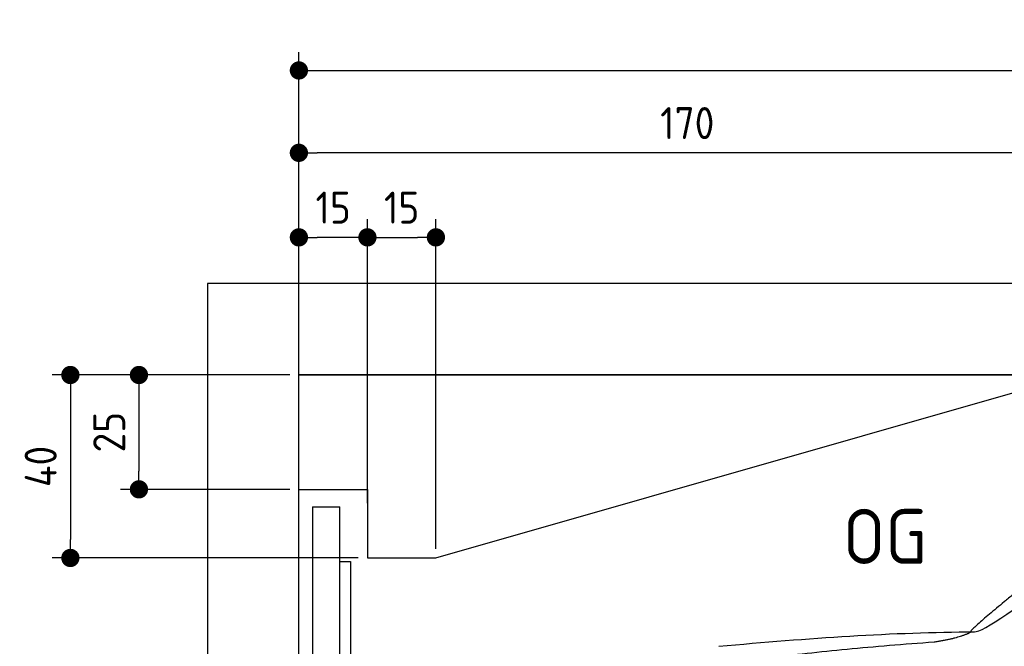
# Model space of a CAD drawing. Header units: millimetres. Extents: x -411 to 6777, y 0 to 6027.
# Tile 3 of 5: x -411 to 1744, y 4657 to 6027. Entities that reach past the tile are written whole.
import ezdxf

# ---------------------------------------------------------------- set-up
doc = ezdxf.new("R2010")
doc.units = ezdxf.units.MM
doc.layers.add('4', color=3, linetype='Continuous')
for name, color, linetype, lineweight in [('car', 10, 'Continuous', 25), ('Freiraum', 7, 'Continuous', 25), ('Ständer hinten', 7, 'Continuous', 25)]:
    doc.layers.add(name, color=color, linetype=linetype, lineweight=lineweight)
doc.styles.get("Standard").update_dxf_attribs({"font": 'ISOCP.SHX'})
doc.dimstyles.new('GEN-ISO', dxfattribs={"dimscale": 20, "dimtxt": 3.5, "dimasz": 2, "dimexe": 2, "dimexo": 1, "dimgap": 1.5, "dimtad": 1, "dimdec": 1, "dimlfac": 0.1, "dimdsep": 46, "dimtxsty": 'STANDARD', "dimblk": 'PUNKT', "dimcen": 2, "dimclrd": 256, "dimclre": 256, "dimclrt": 2, "dimadec": 0, "dimazin": 0, "dimtp": 0.1, "dimtm": 0.1, "dimtfac": 0.71, "dimtdec": 1, "dimtmove": 2, "dimatfit": 3, "dimldrblk": 'PUNKT', "dimfxl": 2, "dimtolj": 1, "dimarcsym": 0})

# ---------------------------------------------------------------- blocks, each defined once
blk = doc.blocks.new('PUNKT')
at = {"layer": '4', "color": 0, "linetype": 'ByBlock'}
blk.add_line((-0.5, 0), (-1, 0), dxfattribs=at)
at = {"layer": '4', "color": 0, "linetype": 'ByBlock', "const_width": 0.5}
blk.add_lwpolyline([(-0.25, 0, 1), (0.25, 0, 1)], format="xyb", close=True, dxfattribs=at)
blk = doc.blocks.new('*D36')
at = {"layer": '4', "lineweight": -2, "transparency": 16777216}
for p, q in [((200, 5220.9), (200, 5955.8)), ((5700, 5420.9), (5700, 5955.8)), ((240, 5915.8), (5660, 5915.8))]:
    blk.add_line(p, q, dxfattribs=at)
at = {"layer": 'Defpoints', "color": 0, "transparency": 16777216}
for p in [(5700, 5915.8), (5700, 5400.9), (200, 5200.9)]:
    blk.add_point(p, dxfattribs=at)
at = {"layer": '4', "lineweight": -2, "transparency": 16777216, "xscale": 40, "yscale": 40, "zscale": 40, "rotation": 180}
blk.add_blockref('PUNKT', (200, 5915.8), dxfattribs=at)
at = {"layer": '4', "lineweight": -2, "transparency": 16777216, "xscale": 40, "yscale": 40, "zscale": 40}
blk.add_blockref('PUNKT', (5700, 5915.8), dxfattribs=at)
at = {"layer": '4', "color": 2, "transparency": 16777216, "insert": (2950, 5980.8), "char_height": 70, "attachment_point": 5}
blk.add_mtext('550', dxfattribs=at)
blk = doc.blocks.new('Car')
at = {"layer": 'car'}
for points, degree in [([(1635.1, 4703.7), (1670.8, 4700.2), (1970.7, 4951.8), (2148.2, 5062.4)], 3), ([(1931, 4957.4), (1850.5, 4896.2), (1748.9, 4811.8), (1620.5, 4705.4), (1626.5, 4703.6)], 4), ([(1076.1, 4666.9), (1272.3, 4686.7), (1457.4, 4701.4), (1635.1, 4703.7)], 3), ([(1547.4, 4681), (1600.5, 4689.3), (1626.2, 4702.5)], 2), ([(735, 4545.1), (970.8, 4633.8), (1547.4, 4681)], 2)]:
    blk.add_open_spline(points, degree=degree, dxfattribs=at)
blk = doc.blocks.new('_Dot')
at = {"color": 0, "linetype": 'ByBlock', "lineweight": -2}
blk.add_line((-0.5, 0), (-1, 0), dxfattribs=at)
at = {"color": 0, "linetype": 'ByBlock', "const_width": 0.5}
blk.add_lwpolyline([(-0.25, 0, 1), (0.25, 0, 1)], format="xyb", close=True, dxfattribs=at)
blk = doc.blocks.new('*D42')
at = {"layer": '4', "lineweight": -2, "transparency": 16777216}
for p, q in [((200, 5220.9), (200, 5775.7)), ((1899.7, 5270), (1899.7, 5775.7)), ((1859.7, 5735.7), (240, 5735.7))]:
    blk.add_line(p, q, dxfattribs=at)
at = {"layer": 'Defpoints', "color": 0, "transparency": 16777216}
for p in [(200, 5735.7), (1899.7, 5250), (200, 5200.9)]:
    blk.add_point(p, dxfattribs=at)
at = {"layer": '4', "lineweight": -2, "transparency": 16777216, "xscale": 40, "yscale": 40, "zscale": 40, "rotation": 180}
blk.add_blockref('_Dot', (200, 5735.7), dxfattribs=at)
at = {"layer": '4', "lineweight": -2, "transparency": 16777216, "xscale": 40, "yscale": 40, "zscale": 40}
blk.add_blockref('_Dot', (1899.7, 5735.7), dxfattribs=at)
at = {"layer": '4', "color": 2, "transparency": 16777216, "insert": (1049.8, 5800.7), "char_height": 70, "attachment_point": 5}
blk.add_mtext('170', dxfattribs=at)
blk = doc.blocks.new('*D43')
at = {"layer": '4', "lineweight": -2, "transparency": 16777216}
for p, q in [((200, 5220.9), (200, 5590.9)), ((350, 4970.9), (350, 5590.9)), ((310, 5550.9), (240, 5550.9))]:
    blk.add_line(p, q, dxfattribs=at)
at = {"layer": 'Defpoints', "color": 0, "transparency": 16777216}
for p in [(200, 5550.9), (200, 5200.9), (350, 4950.9)]:
    blk.add_point(p, dxfattribs=at)
at = {"layer": '4', "lineweight": -2, "transparency": 16777216, "xscale": 40, "yscale": 40, "zscale": 40, "rotation": 180}
blk.add_blockref('_Dot', (200, 5550.9), dxfattribs=at)
at = {"layer": '4', "lineweight": -2, "transparency": 16777216, "xscale": 40, "yscale": 40, "zscale": 40}
blk.add_blockref('_Dot', (350, 5550.9), dxfattribs=at)
at = {"layer": '4', "color": 2, "transparency": 16777216, "insert": (275, 5615.9), "char_height": 70, "attachment_point": 5}
blk.add_mtext('15', dxfattribs=at)
blk = doc.blocks.new('*D44')
at = {"layer": '4', "lineweight": -2, "transparency": 16777216}
for p, q in [((180, 5250), (-340, 5250)), ((-300, 5210), (-300, 4890)), ((330, 4850), (-340, 4850))]:
    blk.add_line(p, q, dxfattribs=at)
at = {"layer": 'Defpoints', "color": 0, "transparency": 16777216}
for p in [(200, 5250), (-300, 4850), (350, 4850)]:
    blk.add_point(p, dxfattribs=at)
at = {"layer": '4', "lineweight": -2, "transparency": 16777216, "xscale": 40, "yscale": 40, "zscale": 40}
for p, rotation in [((-300, 5250), 90), ((-300, 4850), 270)]:
    blk.add_blockref('_Dot', p, dxfattribs=dict(at, rotation=rotation))
at = {"layer": '4', "color": 2, "transparency": 16777216, "insert": (-365, 5050), "char_height": 70, "attachment_point": 5, "rotation": 90}
blk.add_mtext('40', dxfattribs=at)
blk = doc.blocks.new('*D45')
at = {"layer": '4', "lineweight": -2, "transparency": 16777216}
for p, q in [((180, 5250), (-190, 5250)), ((-150, 5210), (-150, 5040)), ((180, 5000), (-190, 5000))]:
    blk.add_line(p, q, dxfattribs=at)
at = {"layer": 'Defpoints', "color": 0, "transparency": 16777216}
for p in [(200, 5250), (-150, 5000), (200, 5000)]:
    blk.add_point(p, dxfattribs=at)
at = {"layer": '4', "lineweight": -2, "transparency": 16777216, "xscale": 40, "yscale": 40, "zscale": 40}
for p, rotation in [((-150, 5250), 90), ((-150, 5000), 270)]:
    blk.add_blockref('_Dot', p, dxfattribs=dict(at, rotation=rotation))
at = {"layer": '4', "color": 2, "transparency": 16777216, "insert": (-215, 5125), "char_height": 70, "attachment_point": 5, "rotation": 90}
blk.add_mtext('25', dxfattribs=at)
blk = doc.blocks.new('*D46')
at = {"layer": '4', "lineweight": -2, "transparency": 16777216}
for p, q in [((350, 4970), (350, 5590.9)), ((499.8, 4870), (499.8, 5590.9)), ((390, 5550.9), (459.8, 5550.9))]:
    blk.add_line(p, q, dxfattribs=at)
at = {"layer": 'Defpoints', "color": 0, "transparency": 16777216}
for p in [(499.8, 5550.9), (350, 4950), (499.8, 4850)]:
    blk.add_point(p, dxfattribs=at)
at = {"layer": '4', "lineweight": -2, "transparency": 16777216, "xscale": 40, "yscale": 40, "zscale": 40, "rotation": 180}
blk.add_blockref('_Dot', (350, 5550.9), dxfattribs=at)
at = {"layer": '4', "lineweight": -2, "transparency": 16777216, "xscale": 40, "yscale": 40, "zscale": 40}
blk.add_blockref('_Dot', (499.8, 5550.9), dxfattribs=at)
at = {"layer": '4', "color": 2, "transparency": 16777216, "insert": (424.9, 5615.9), "char_height": 70, "attachment_point": 5}
blk.add_mtext('15', dxfattribs=at)
blk = doc.blocks.new('Ständer hinten')
at = {"layer": 'Ständer hinten'}
for p, q in [((229.9, 4962), (229.9, 1948.6)), ((229.9, 4962), (289.9, 4962)), ((289.9, 1950), (289.9, 4962)), ((289.9, 4842), (312.9, 4842)), ((312.9, 4842), (312.9, 4340.7))]:
    blk.add_line(p, q, dxfattribs=at)
blk = doc.blocks.new('Gebäude_330_GT175')
for p, q in [((5900, 5450), (0, 5450)), ((0, 5450), (0, 0)), ((5700, 5250), (200, 5250)), ((200, 200), (200, 5250)), ((200, 5250), (5700, 5250))]:
    blk.add_line(p, q)
at = {"layer": 'Freiraum'}
blk.add_lwpolyline([(200, 5000), (350, 5000), (350, 4850), (499.8, 4850), (1900, 5250)], dxfattribs=at)

msp = doc.modelspace()

# ---------------------------------------------------------------- block references
msp.add_blockref('Gebäude_330_GT175', (0, 0))
at = {"layer": 'car', "rotation": 359.4752422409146}
msp.add_blockref('Car', (0, 0), dxfattribs=at)
at = {"layer": 'Ständer hinten'}
msp.add_blockref('Ständer hinten', (0, 0), dxfattribs=at)

# ---------------------------------------------------------------- texts
msp.add_text('OG', height=120).set_placement((1390.46, 4837))

# ---------------------------------------------------------------- dimensions: what is measured, and where the dimension line sits
at = {"layer": '4'}
for base, p1, p2, override, picture, middle in [((5700, 5915.8), (200, 5200.88), (5700, 5400.88), {"dimtdec": 3, "dimtolj": 0}, '*D36', (2950, 5980.8)), ((200, 5735.7), (1899.68, 5250), (200, 5200.88), {"dimblk1": 'Dot', "dimblk2": 'Dot', "dimsah": 1, "dimtdec": 3, "dimtolj": 0}, '*D42', (1049.84, 5800.7)), ((200, 5550.88), (350, 4950.88), (200, 5200.88), {"dimblk1": 'Dot', "dimblk2": 'Dot', "dimsah": 1, "dimtdec": 3, "dimtolj": 0}, '*D43', (275, 5615.88)), ((499.76, 5550.88), (350, 4950), (499.76, 4850), {"dimblk1": 'Dot', "dimblk2": 'Dot', "dimsah": 1, "dimtdec": 3, "dimtolj": 0}, '*D46', (424.88, 5615.88))]:
    dim = msp.add_linear_dim(base=base, p1=p1, p2=p2, dimstyle='GEN-ISO', override=override, dxfattribs=at)
    dim.commit()
    dim.dimension.update_dxf_attribs({"geometry": picture, "text_midpoint": middle})
for base, p2, picture, middle in [((-300, 4850), (350, 4850), '*D44', (-365, 5050)), ((-150, 5000), (200, 5000), '*D45', (-215.01, 5125))]:
    dim = msp.add_linear_dim(base=base, p1=(200, 5250), p2=p2, angle=90, dimstyle='GEN-ISO', override={"dimblk1": 'Dot', "dimblk2": 'Dot', "dimsah": 1, "dimtdec": 3, "dimtolj": 0}, dxfattribs=at)
    dim.commit()
    dim.dimension.update_dxf_attribs({"geometry": picture, "text_midpoint": middle})

doc.saveas('drawing.dxf')
